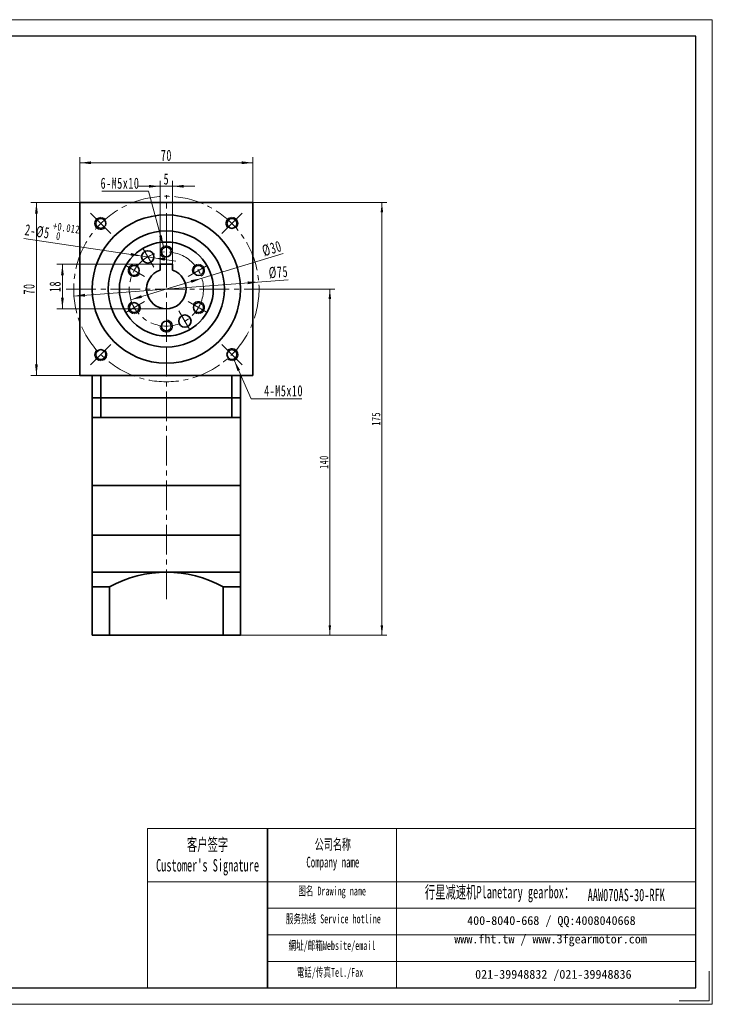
# Model space of a CAD drawing. Header units: millimetres. Extents: x 1044 to 1607, y -124 to 283.
# Tile 2 of 2: x 1327 to 1607, y -124 to 274. Entities that reach past the tile are written whole.
import ezdxf

# ---------------------------------------------------------------- set-up
doc = ezdxf.new("R2010")
doc.units = ezdxf.units.MM
doc.linetypes.add('点画线', pattern=[18, 12, -2, 2, -2])
doc.layers.get('0').update_dxf_attribs({"lineweight": 35})
for name, color, linetype, lineweight in [('7标注层', 4, 'Continuous', 18), ('EB0_1', 7, 'Continuous', 35), ('SLD-0', 7, 'Continuous', 18), ('中心线层', 1, '点画线', 18), ('图框_外框线', 7, 'Continuous', 18), ('尺寸线层', 3, 'Continuous', 18), ('粗实线层', 7, 'Continuous', 35)]:
    doc.layers.add(name, color=color, linetype=linetype, lineweight=lineweight)
doc.styles.add('SLDTEXTSTYLE4', font='txt', dxfattribs={"width": 0.611111})
doc.styles.add('标准', font='txt', dxfattribs={"width": 0.667})
doc.dimstyles.new('a4-1-1.5', dxfattribs={"dimtxt": 4.5, "dimasz": 4.5, "dimexe": 2.25, "dimexo": 0, "dimgap": 0.75, "dimtad": 1, "dimdec": 3, "dimdsep": 46, "dimtxsty": '标准', "dimblk": '_CAXARROW', "dimcen": 0, "dimdle": 9, "dimazin": 2, "dimtfac": 0.707107, "dimtdec": 3, "dimtix": 1, "dimtmove": 2, "dimatfit": 3, "dimfxl": 0, "dimfrac": 2, "dimtolj": 1, "dimarcsym": 0})
doc.dimstyles.new('标准', dxfattribs={"dimtxt": 3.5, "dimasz": 4, "dimexe": 2, "dimexo": 0, "dimtad": 1, "dimdsep": 46, "dimtxsty": '标准', "dimblk": '_CAXARROW', "dimcen": 0, "dimdle": 8, "dimazin": 2, "dimtfac": 0.707107, "dimtdec": 3, "dimtmove": 2, "dimatfit": 3, "dimfxl": 0, "dimfrac": 2, "dimtolj": 1, "dimarcsym": 0})

# ---------------------------------------------------------------- blocks, each defined once
blk = doc.blocks.new('*X33')
at = {"layer": '尺寸线层', "linetype": 'Continuous'}
for points in [[(1350.94, 216.57), (1355.44, 217.13), (1355.44, 216)], [(1420.94, 216.57), (1416.44, 217.13), (1416.44, 216)]]:
    blk.add_hatch(color=0, dxfattribs=at).paths.add_polyline_path(points, flags=0)
at = {"layer": '尺寸线层', "color": 0, "linetype": 'Continuous'}
for p, q in [((1350.94, 200.51), (1350.94, 218.82)), ((1350.94, 216.57), (1420.94, 216.57)), ((1420.94, 200.51), (1420.94, 218.82))]:
    blk.add_line(p, q, dxfattribs=at)
at = {"layer": '尺寸线层', "color": 0, "insert": (1385.94, 219.54), "char_height": 4.5, "width": 9, "attachment_point": 5, "line_spacing_factor": 1.15057, "style": '标准'}
blk.add_mtext('\\T1.1;70', dxfattribs=at)
blk = doc.blocks.new('_CAXARROW')
blk.add_hatch(color=0).paths.add_polyline_path([(0, 0), (-1, 0.125), (-1, -0.125)], flags=0)
blk = doc.blocks.new('*X34')
at = {"layer": '尺寸线层', "linetype": 'Continuous'}
for points in [[(1333.37, 200.51), (1332.81, 196.01), (1333.93, 196.01)], [(1333.37, 130.51), (1332.81, 135.01), (1333.93, 135.01)]]:
    blk.add_hatch(color=0, dxfattribs=at).paths.add_polyline_path(points, flags=0)
at = {"layer": '尺寸线层', "color": 0, "linetype": 'Continuous'}
for p, q in [((1350.94, 200.51), (1331.12, 200.51)), ((1333.37, 130.51), (1333.37, 200.51)), ((1350.94, 130.51), (1331.12, 130.51))]:
    blk.add_line(p, q, dxfattribs=at)
at = {"layer": '尺寸线层', "color": 0, "insert": (1330.39, 165.51), "char_height": 4.5, "width": 9, "attachment_point": 5, "rotation": 90, "line_spacing_factor": 1.15057, "style": '标准'}
blk.add_mtext('\\T1.1;70', dxfattribs=at)
blk = doc.blocks.new('*X35')
at = {"layer": '尺寸线层', "linetype": 'Continuous'}
for points in [[(1400.3, 169.85), (1396.15, 168.01), (1395.83, 169.09)], [(1371.58, 161.17), (1376.05, 161.93), (1375.72, 163.01)]]:
    blk.add_hatch(color=0, dxfattribs=at).paths.add_polyline_path(points, flags=0)
at = {"layer": '尺寸线层', "color": 0, "linetype": 'Continuous'}
blk.add_line((1433.2, 179.81), (1371.58, 161.17), dxfattribs=at)
at = {"layer": '尺寸线层', "color": 0, "insert": (1428.64, 181.89), "char_height": 4.5, "width": 15.0756, "attachment_point": 5, "rotation": 16.8326, "line_spacing_factor": 1.15057, "style": '标准'}
blk.add_mtext('\\T1.1;%%C30', dxfattribs=at)
blk = doc.blocks.new('*X36')
at = {"layer": '尺寸线层', "linetype": 'Continuous'}
for points in [[(1423.33, 168.35), (1418.89, 167.45), (1418.8, 168.57)], [(1348.55, 162.67), (1353.08, 162.45), (1352.99, 163.57)]]:
    blk.add_hatch(color=0, dxfattribs=at).paths.add_polyline_path(points, flags=0)
at = {"layer": '尺寸线层', "color": 0, "linetype": 'Continuous'}
blk.add_line((1435.22, 169.25), (1348.55, 162.67), dxfattribs=at)
at = {"layer": '尺寸线层', "color": 0, "insert": (1431.28, 172.28), "char_height": 4.5, "width": 14.7836, "attachment_point": 5, "rotation": 4.3399, "line_spacing_factor": 1.15057, "style": '标准'}
blk.add_mtext('\\T1.1;%%C75', dxfattribs=at)
blk = doc.blocks.new('*X37')
at = {"layer": '尺寸线层', "linetype": 'Continuous'}
blk.add_hatch(color=0, dxfattribs=at).paths.add_polyline_path([(7.45, -22.37), (5.74, -18.17), (6.82, -17.88)], flags=0)
at = {"layer": '尺寸线层', "color": 0}
for p, q in [((0, 0), (-17.43, 0)), ((1.42, 0), (0, 0)), ((0, 0), (0, 0))]:
    blk.add_line(p, q, dxfattribs=at)
at = {"layer": '尺寸线层', "color": 0, "linetype": 'Continuous'}
blk.add_line((7.45, -22.37), (1.42, 0), dxfattribs=at)
at = {"layer": '尺寸线层', "color": 0, "insert": (-2.25, 0.9), "char_height": 4.5, "width": 30.3654, "attachment_point": 9, "line_spacing_factor": 1.15057, "style": '标准'}
blk.add_mtext('\\T1.1;6-M5x10', dxfattribs=at)
blk = doc.blocks.new('*X38')
at = {"layer": '尺寸线层', "linetype": 'Continuous'}
blk.add_hatch(color=0, dxfattribs=at).paths.add_polyline_path([(-9.87, 15.54), (-7.54, 11.66), (-8.57, 11.2)], flags=0)
at = {"layer": '尺寸线层', "color": 0, "linetype": 'Continuous'}
blk.add_line((-9.87, 15.54), (-3, 0), dxfattribs=at)
at = {"layer": '尺寸线层', "color": 0}
for p, q in [((-3, 0), (0, 0)), ((0, 0), (17.48, 0)), ((0, 0), (0, 0))]:
    blk.add_line(p, q, dxfattribs=at)
at = {"layer": '尺寸线层', "color": 0, "insert": (2.25, 0.9), "char_height": 4.5, "width": 30.4628, "attachment_point": 7, "line_spacing_factor": 1.15057, "style": '标准'}
blk.add_mtext('\\T1.1;4-M5x10', dxfattribs=at)
blk = doc.blocks.new('*X40')
at = {"layer": '尺寸线层', "color": 0, "char_height": 4.5, "attachment_point": 1, "rotation": 351.5261, "line_spacing_factor": 1.15057, "style": '标准'}
for s, insert, width in [('\\T1.1;2-%%C5', (1329.11, 191.81), 83.539), ('\\T1.1;{\\H0.707107x;+0.012}', (1340.34, 192.65), 38.1799), ('\\T1.1;{\\H0.707107x;0}', (1341.6, 188.62), 38.1799)]:
    blk.add_mtext(s, dxfattribs=dict(at, insert=insert, width=width))
blk = doc.blocks.new('*X39')
at = {"layer": '尺寸线层', "linetype": 'Continuous'}
for points in [[(1375.97, 178.87), (1371.6, 180.09), (1371.43, 178.98)], [(1380.91, 178.13), (1385.44, 178.03), (1385.28, 176.91)]]:
    blk.add_hatch(color=0, dxfattribs=at).paths.add_polyline_path(points, flags=0)
at = {"layer": '尺寸线层', "color": 0, "linetype": 'Continuous'}
blk.add_line((1328.24, 185.98), (1389.81, 176.81), dxfattribs=at)
at = {"layer": '尺寸线层', "color": 0}
blk.add_blockref('*X40', (0, 0), dxfattribs=at)
blk = doc.blocks.new('*X41')
at = {"layer": '尺寸线层', "linetype": 'Continuous'}
for points in [[(1383.44, 207.05), (1378.94, 206.49), (1378.94, 207.61)], [(1388.44, 207.05), (1392.94, 206.49), (1392.94, 207.61)]]:
    blk.add_hatch(color=0, dxfattribs=at).paths.add_polyline_path(points, flags=0)
at = {"layer": '尺寸线层', "color": 0, "linetype": 'Continuous'}
for p, q in [((1397.44, 207.05), (1374.44, 207.05)), ((1383.44, 175.51), (1383.44, 209.3)), ((1388.44, 175.51), (1388.44, 209.3))]:
    blk.add_line(p, q, dxfattribs=at)
at = {"layer": '尺寸线层', "color": 0, "insert": (1385.94, 209.98), "char_height": 4.5, "width": 9, "attachment_point": 5, "line_spacing_factor": 1.15057, "style": '标准'}
blk.add_mtext('\\T1.1;5', dxfattribs=at)
blk = doc.blocks.new('*X42')
at = {"layer": '尺寸线层', "linetype": 'Continuous'}
for points in [[(1343.88, 175.51), (1344.45, 171.01), (1343.32, 171.01)], [(1343.88, 157.51), (1344.45, 162.01), (1343.32, 162.01)]]:
    blk.add_hatch(color=0, dxfattribs=at).paths.add_polyline_path(points, flags=0)
at = {"layer": '尺寸线层', "color": 0, "linetype": 'Continuous'}
for p, q in [((1383.44, 175.51), (1341.63, 175.51)), ((1343.88, 175.51), (1343.88, 157.51)), ((1385.94, 157.51), (1341.63, 157.51))]:
    blk.add_line(p, q, dxfattribs=at)
at = {"layer": '尺寸线层', "color": 0, "insert": (1340.91, 166.51), "char_height": 4.5, "width": 9, "attachment_point": 5, "rotation": 90, "line_spacing_factor": 1.15057, "style": '标准'}
blk.add_mtext('\\T1.1;18', dxfattribs=at)
blk = doc.blocks.new('*X43')
at = {"layer": '尺寸线层', "linetype": 'Continuous'}
for points in [[(1452.08, 165.51), (1452.58, 161.51), (1451.58, 161.51)], [(1452.08, 25.51), (1452.58, 29.51), (1451.58, 29.51)]]:
    blk.add_hatch(color=0, dxfattribs=at).paths.add_polyline_path(points, flags=0)
at = {"layer": '尺寸线层', "color": 0, "linetype": 'Continuous'}
for p, q in [((1426.49, 165.51), (1454.08, 165.51)), ((1452.08, 165.51), (1452.08, 25.51)), ((1415.94, 25.51), (1454.08, 25.51))]:
    blk.add_line(p, q, dxfattribs=at)
at = {"layer": '尺寸线层', "color": 0, "insert": (1449.72, 95.51), "char_height": 3.5, "width": 9.3027, "attachment_point": 5, "rotation": 90, "line_spacing_factor": 1.15057, "style": '标准'}
blk.add_mtext('\\T1.1;140', dxfattribs=at)
blk = doc.blocks.new('*X44')
at = {"layer": '尺寸线层', "linetype": 'Continuous'}
for points in [[(1473.14, 200.51), (1473.64, 196.51), (1472.64, 196.51)], [(1473.14, 25.51), (1473.64, 29.51), (1472.64, 29.51)]]:
    blk.add_hatch(color=0, dxfattribs=at).paths.add_polyline_path(points, flags=0)
at = {"layer": '尺寸线层', "color": 0, "linetype": 'Continuous'}
for p, q in [((1420.94, 200.51), (1475.14, 200.51)), ((1473.14, 200.51), (1473.14, 25.51)), ((1415.94, 25.51), (1475.14, 25.51))]:
    blk.add_line(p, q, dxfattribs=at)
at = {"layer": '尺寸线层', "color": 0, "insert": (1470.78, 113.01), "char_height": 3.5, "width": 9.0755, "attachment_point": 5, "rotation": 90, "line_spacing_factor": 1.15057, "style": '标准'}
blk.add_mtext('\\T1.1;175', dxfattribs=at)

msp = doc.modelspace()

# ---------------------------------------------------------------- linework, layer by layer
msp.add_line((1426.8041, -52.6859), (1426.8041, -117.0457))
at = {"layer": '7标注层', "color": 0}
msp.add_line((1378.2547, -52.6859), (1378.2547, -117.0347), dxfattribs=at)
at = {"layer": 'EB0_1'}
for p, q in [((1355.9378, 121.5111), (1355.9378, 86.0111)), ((1415.9378, 121.5111), (1355.9378, 121.5111)), ((1415.9378, 121.5111), (1415.9378, 86.0111)), ((1415.9378, 113.5111), (1355.9378, 113.5111)), ((1415.9378, 86.0111), (1355.9378, 86.0111)), ((1355.9378, 86.0111), (1355.9378, 66.0111)), ((1415.9378, 66.0111), (1415.9378, 86.0111)), ((1355.9378, 66.0111), (1415.9378, 66.0111))]:
    msp.add_line(p, q, dxfattribs=at)
at = {"layer": 'EB0_1', "linetype": 'Continuous', "lineweight": 35}
for p, q in [((1355.9378, 66.0111), (1415.9378, 66.0111)), ((1355.9378, 66.0111), (1355.9378, 43.0111)), ((1415.9378, 25.5111), (1415.9378, 66.0111)), ((1355.9378, 43.0111), (1355.9378, 25.5111)), ((1415.9378, 25.5111), (1355.9378, 25.5111))]:
    msp.add_line(p, q, dxfattribs=at)
at = {"layer": '中心线层'}
for p, q in [((1385.9378, 40.1293), (1385.9378, 203.5111)), ((1363.4918, 187.9572), (1355.2523, 196.1967)), ((1408.3839, 187.9572), (1416.6234, 196.1967)), ((1385.9378, 184.5111), (1385.9378, 175.683)), ((1376.4378, 181.9656), (1380.8519, 174.3202)), ((1369.4834, 175.0111), (1377.1287, 170.5971)), ((1402.3923, 175.0111), (1394.7469, 170.5971)), ((1345.383, 165.5111), (1426.4927, 165.5111)), ((1369.4834, 156.0111), (1377.1287, 160.4252)), ((1402.3923, 156.0111), (1394.7469, 160.4252)), ((1385.9378, 146.5111), (1385.9378, 155.3393)), ((1395.4378, 149.0566), (1391.0238, 156.702)), ((1363.4918, 143.0651), (1355.2523, 134.8256)), ((1408.3839, 143.0651), (1416.6234, 134.8256))]:
    msp.add_line(p, q, dxfattribs=at)
for radius in [37.5, 15]:
    msp.add_circle((1385.9378, 165.5111), radius, dxfattribs=at)
at = {"layer": '图框_外框线'}
for p, q in [((1378.2547, -52.6859), (1426.8041, -52.6859)), ((1426.8041, -52.6859), (1426.8041, -117.0347)), ((1426.8041, -52.6859), (1600.1394, -52.6859)), ((1479.1128, -52.6859), (1479.1128, -117.0347)), ((1378.2547, -74.1591), (1426.8041, -74.1591)), ((1426.8041, -74.1591), (1600.1394, -74.1591)), ((1426.8041, -84.8957), (1600.1394, -84.8957)), ((1426.8041, -95.6324), (1600.1394, -95.6324)), ((1426.8041, -106.369), (1600.1394, -106.369))]:
    msp.add_line(p, q, dxfattribs=at)
at = {"layer": '图框_外框线', "color": 3}
msp.add_lwpolyline([(1043.7928, -123.7376), (1606.8424, -123.7376), (1606.8424, 274.4189), (1043.7928, 274.4189)], close=True, dxfattribs=at)
at = {"layer": '图框_外框线', "color": 3, "lineweight": 25}
msp.add_lwpolyline([(1077.3076, -117.0347), (1600.1394, -117.0347), (1600.1394, 267.7159), (1077.3076, 267.7159)], close=True, dxfattribs=at)
at = {"layer": '图框_外框线', "color": 3}
msp.add_lwpolyline([(1605.5018, -110.3317), (1605.5018, -122.397), (1593.4364, -122.397)], dxfattribs=at)
at = {"layer": '粗实线层'}
for p, q in [((1350.9378, 130.5111), (1350.9378, 200.5111)), ((1350.9378, 200.5111), (1420.9378, 200.5111)), ((1420.9378, 200.5111), (1420.9378, 199.6111)), ((1420.9378, 130.5111), (1420.9378, 199.5111)), ((1388.4378, 175.5111), (1383.4378, 175.5111)), ((1383.4378, 175.5111), (1383.4378, 173.1105)), ((1388.4378, 175.5111), (1388.4378, 173.1105)), ((1350.9378, 130.5111), (1350.9378, 131.4111)), ((1350.9378, 130.5111), (1420.9378, 130.5111)), ((1355.9378, 121.5111), (1355.9378, 130.5111)), ((1359.4803, 121.5111), (1359.4803, 130.5111)), ((1412.3954, 121.5111), (1412.3954, 130.5111)), ((1415.9378, 121.5111), (1415.9378, 130.5111)), ((1359.4803, 121.5111), (1359.4803, 113.5111)), ((1412.3954, 121.5111), (1412.3954, 113.5111)), ((1355.9378, 51.0111), (1415.9378, 51.0111)), ((1362.9378, 45.0644), (1355.9378, 45.0644)), ((1362.9378, 45.0644), (1362.9378, 25.5111)), ((1362.9378, 45.0644), (1362.9378, 25.5111)), ((1408.9378, 45.0644), (1408.9378, 25.5111)), ((1408.9378, 45.0644), (1408.9378, 25.5111)), ((1408.9378, 45.0644), (1415.9378, 45.0644))]:
    msp.add_line(p, q, dxfattribs=at)
for centre, radius in [((1385.9378, 165.5111), 30), ((1359.4213, 192.0276), 2), ((1412.4543, 192.0276), 2), ((1385.9378, 165.5111), 23.5), ((1385.9378, 165.5111), 19), ((1378.4378, 178.5015), 2.5), ((1385.9378, 180.5111), 2), ((1372.9475, 173.0111), 2), ((1398.9282, 173.0111), 2), ((1372.9475, 158.0111), 2), ((1398.9282, 158.0111), 2), ((1385.9378, 150.5111), 2), ((1393.4378, 152.5207), 2.5), ((1359.4213, 138.9946), 2), ((1412.4543, 138.9946), 2)]:
    msp.add_circle(centre, radius, dxfattribs=at)
at = {"layer": '粗实线层', "lineweight": 18}
for centre, start, end in [((1359.4213, 192.0276), 43.089787, 315), ((1412.4543, 192.0276), 313.089787, 225), ((1385.9378, 180.5111), 355.219808, 270), ((1372.9475, 173.0111), 55.219808, 330), ((1398.9282, 173.0111), 295.219808, 210), ((1372.9475, 158.0111), 115.219808, 30), ((1398.9282, 158.0111), 235.219808, 150), ((1385.9378, 150.5111), 175.219808, 90), ((1359.4213, 138.9946), 133.089787, 45), ((1412.4543, 138.9946), 223.089787, 135)]:
    msp.add_arc(centre, 2.5, start, end, dxfattribs=at)
at = {"layer": '粗实线层'}
for centre, radius, start, end in [((1385.9378, 165.5111), 8, 108.209957, 71.790043), ((1385.9378, 3.5594), 47.4517, 61.006989, 118.993011)]:
    msp.add_arc(centre, radius, start, end, dxfattribs=at)

# ---------------------------------------------------------------- block references
at = {"layer": '尺寸线层'}
for name, p in [('*X37', (1377.2894, 205.073)), ('*X38', (1423.2703, 121.1358))]:
    msp.add_blockref(name, p, dxfattribs=at)

# ---------------------------------------------------------------- texts
at = {"layer": 'SLD-0', "color": 1, "attachment_point": 2, "style": 'SLDTEXTSTYLE4'}
for s, insert, char_height, width in [("{\\fSimSun|b1|i0|c134|p2;客户签字\\PCustomer's Signature}", (1402.6131, -56.6585), 5.010421, 62.330152), ('{\\fSimSun|b1|i0|c134|p2;公司名称\\PCompany name}', (1453.2902, -56.9245), 4.294646, 55.602262), ('{\\fSimSun|b1|i0|c134|p2;图名 Drawing name}', (1452.9967, -76.1383), 3.578872, 45.769065), ('{\\fSimSun|b1|i0|c134|p2;  \\H1.1667x;行星减速机Planetary gearbox\\fSimSun|b0|i0|c134|p2;：}', (1518.9754, -75.8622), 4.294646, 67.544653), ('AAW070AS-30-RFK', (1572.0339, -77.0025), 5.010421, 36.463237), ('{\\fSimSun|b1|i0|c134|p2;服务热线 Service hotline}', (1453.5042, -87.392), 3.578872, 50.991135), ('{\\fSimSun|b1|i0|c134|p2;網址/邮箱Website/email}', (1452.9469, -98.1745), 3.578872, 53.076972), ('{\\fSimSun|b1|i0|c134|p2;電話/传真Tel./Fax}', (1452.1451, -109.0412), 3.578872, 53.715332)]:
    msp.add_mtext(s, dxfattribs=dict(at, insert=insert, char_height=char_height, width=width))
at = {"layer": 'SLD-0', "color": 1, "char_height": 3.578872, "attachment_point": 2}
for s, insert, width in [('{\\fSimSun|b1|i0|c134|p2;400-8040-668 / QQ:4008040668}', (1541.7247, -88.0758), 104.200324), ('{\\fSimSun|b1|i0|c134|p2;www.fht.tw / www.3fgearmotor.com }', (1541.3947, -95.5301), 104.317624), ('{\\fSimSun|b1|i0|c134|p2;021-39948832 /021-39948836 }', (1542.5229, -109.8237), 79.654398)]:
    msp.add_mtext(s, dxfattribs=dict(at, insert=insert, width=width))

# ---------------------------------------------------------------- dimensions: what is measured, and where the dimension line sits
at = {"layer": '尺寸线层'}
for base, p1, p2, picture, middle in [((1420.9378, 216.5667), (1350.9378, 200.5111), (1420.9378, 200.5111), '*X33', (1385.9378, 219.5424)), ((1383.4378, 207.0521), (1388.4378, 175.5111), (1383.4378, 175.5111), '*X41', (1385.9378, 209.9792))]:
    dim = msp.add_linear_dim(base=base, p1=p1, p2=p2, dimstyle='a4-1-1.5', override={"dimsah": 1, "dimtfill": 1, "dimtzin": 8}, dxfattribs=at)
    dim.commit()
    dim.dimension.update_dxf_attribs({"geometry": picture, "text_midpoint": middle})
for base, p1, p2, angle, dimstyle, override, picture, middle in [((1333.3692, 200.5111), (1350.9378, 130.5111), (1350.9378, 200.5111), 90, 'a4-1-1.5', {"dimsah": 1, "dimtfill": 1, "dimtzin": 8}, '*X34', (1330.3935, 165.5111)), ((1473.1379, 25.5111), (1420.9378, 200.5111), (1415.9378, 25.5111), 90, '标准', {"dimsah": 1, "dimtfill": 1, "dimtzin": 8, "dimarcsym": 0}, '*X44', (1470.7818, 113.0111)), ((1343.8843, 157.5111), (1383.4378, 175.5111), (1385.9378, 157.5111), 270, 'a4-1-1.5', {"dimsah": 1, "dimtfill": 1, "dimtzin": 8}, '*X42', (1340.9086, 166.5111)), ((1452.0754, 25.5111), (1426.4927, 165.5111), (1415.9378, 25.5111), 90, '标准', {"dimsah": 1, "dimtfill": 1, "dimtzin": 8, "dimarcsym": 0}, '*X43', (1449.7193, 95.5111))]:
    dim = msp.add_linear_dim(base=base, p1=p1, p2=p2, angle=angle, dimstyle=dimstyle, override=override, dxfattribs=at)
    dim.commit()
    dim.dimension.update_dxf_attribs({"geometry": picture, "text_midpoint": middle})
dim = msp.add_diameter_dim_2p(p1=(1380.9105, 178.1331), p2=(1375.9651, 178.8699), text='\\A1;2-%%C5{\\H0.707107x;\\S+0.012^  0;}', dimstyle='a4-1-1.5', override={"dimpost": '2-%%C<>', "dimsah": 1, "dimtfill": 1, "dimtolj": 0, "dimtzin": 8}, dxfattribs=at)
dim.commit()
dim.dimension.update_dxf_attribs({"geometry": '*X39', "text_midpoint": (1338.5705, 184.4412), "dimtype": 163})
for p1, p2, picture, middle in [((1371.5805, 161.1675), (1400.2952, 169.8548), '*X35', (1429.5967, 178.7196)), ((1348.5454, 162.6734), (1423.3303, 168.3489), '*X36', (1431.5338, 168.9714))]:
    dim = msp.add_diameter_dim_2p(p1=p1, p2=p2, dimstyle='a4-1-1.5', override={"dimpost": '%%C<>', "dimsah": 1, "dimtfill": 1, "dimtzin": 8}, dxfattribs=at)
    dim.commit()
    dim.dimension.update_dxf_attribs({"geometry": picture, "text_midpoint": middle, "dimtype": 163})

doc.saveas('drawing.dxf')
